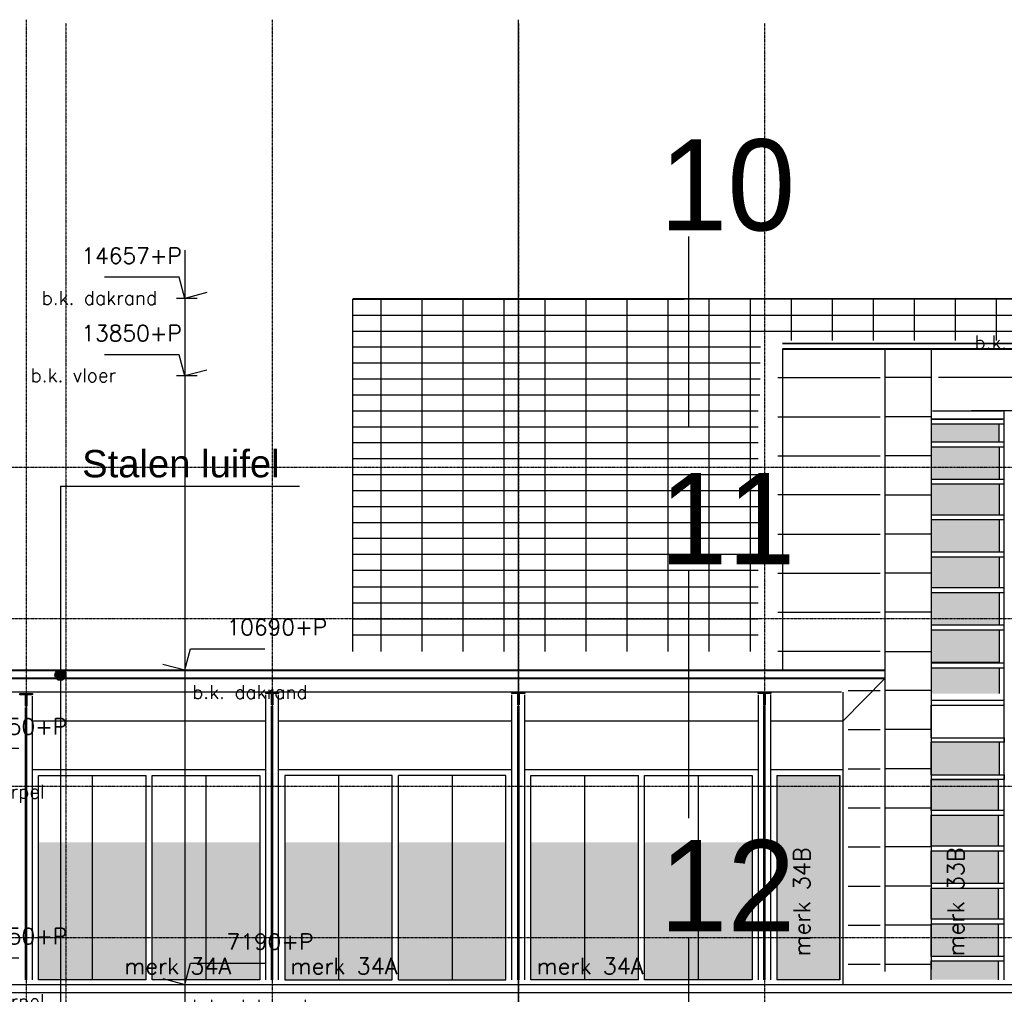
# Model space of a CAD drawing. Extents: x -541908 to 43837, y -41121 to 66863.
# Tile 31 of 41: x -151140 to -140340, y -28321 to -17627. Entities that reach past the tile are written whole.
import ezdxf

# ---------------------------------------------------------------- set-up
doc = ezdxf.new("R2010")
doc.units = 0
doc.header["$LTSCALE"] = 10
doc.header["$MEASUREMENT"] = 0
doc.linetypes.add('DASHDOT', pattern=[1, 0.5, -0.25, 0, -0.25])
doc.layers.get('0').update_dxf_attribs({"linetype": 'CONTINUOUS'})
for name, color, linetype in [('_MATERIAAL_GEVELS', 3, 'CONTINUOUS'), ('A--01A1_ACEER', 1, 'CONTINUOUS'), ('A--L$1A-_RASTER_NR_02', 21, 'CONTINUOUS'), ('A--L$7A-_STRAMIEN', 1, 'DASHDOT'), ('A--L01G1_ACEER', 1, 'CONTINUOUS'), ('A--L01G8_RASTER-NR-2', 21, 'CONTINUOUS'), ('A--L11G1_GRONDWERK', 1, 'CONTINUOUS'), ('A--L21G1_BUITENWAND', 1, 'CONTINUOUS'), ('A--L21G2_BUITENWAND', 2, 'CONTINUOUS'), ('A--L21G3_BUITENWAND', 3, 'CONTINUOUS'), ('A--L21G4_BUITENWAND', 4, 'CONTINUOUS'), ('A--L31A1_BUITENKOZIJN', 1, 'CONTINUOUS'), ('A--M01A1_MAATVOERING', 1, 'CONTINUOUS'), ('A--M01B1_HOOGTE_MAATV', 1, 'CONTINUOUS'), ('A--T$7A8-_STRAMIEN', 8, 'DASHDOT'), ('A--T01A-50_TEKST', 4, 'CONTINUOUS'), ('A--T01B2_HOOGTE_MAATV', 2, 'CONTINUOUS'), ('A--T01B3_HOOGTE_MAATV', 3, 'CONTINUOUS'), ('A--T1$A-_F123-_0_50MM', 4, 'CONTINUOUS'), ('TEKST_KOZIJNMERK', 2, 'CONTINUOUS')]:
    doc.layers.add(name, color=color, linetype=linetype)
doc.styles.add('alfa-0_50', font='TSaCor__.ttf', dxfattribs={"height": 1000})
doc.styles.add('HIEMSTRA', font='romans.shx')
doc.styles.add('HOOGTEXT', font='ROMANS.shx', dxfattribs={"height": 2.5})
doc.styles.add('PRES35', font='ARIALBD0.TTF', dxfattribs={"height": 3.5})

# ---------------------------------------------------------------- blocks, each defined once
blk = doc.blocks.new('HOOGTEP')
at = {"layer": 'A--M01A1_MAATVOERING'}
for p, q in [((0, 0), (0.62, 2.33)), ((0.62, 2.33), (8.79, 2.33)), ((-2.41, 0.65), (0, 0))]:
    blk.add_line(p, q, dxfattribs=at)
at = {"layer": 'A--M01B1_HOOGTE_MAATV'}
blk.add_line((-1.38, 0), (0.91, 0), dxfattribs=at)
at = {"layer": 'A--T01B2_HOOGTE_MAATV', "style": 'HOOGTEXT', "flags": 4}
blk.add_attdef('TEKST', (1.84, -0.67), '', height=1.5, dxfattribs=at)
at = {"layer": 'A--T01B3_HOOGTE_MAATV', "style": 'HOOGTEXT', "flags": 4}
blk.add_attdef('HOOGTE', (1.67, 3.82), '', height=1.75, dxfattribs=at)

msp = doc.modelspace()

# ---------------------------------------------------------------- hatches: boundary and pattern name
at = {"layer": '_MATERIAAL_GEVELS'}
msp.add_hatch(color=1, dxfattribs=at).paths.add_polyline_path([(-150633.4, -24818.2, 1), (-150753.4, -24818.2, 1)])
at = {"layer": 'A--L$1A-_RASTER_NR_02'}
h = msp.add_hatch(color=256, dxfattribs=at)
h.paths.add_polyline_path([(-149754, -26652.8), (-149754, -25919.8), (-150933.5, -25919.8), (-150933.5, -26652.8)])
h.paths.add_polyline_path([(-149687, -26652.8), (-148507.5, -26652.8), (-148507.5, -25919.8), (-149687, -25919.8)])
h.paths.add_polyline_path([(-149687, -28163.1), (-148507.5, -28163.1), (-148507.5, -25919.8), (-149687, -25919.8)])
h.paths.add_polyline_path([(-149754, -25919.8), (-150933.5, -25919.8), (-150933.5, -28163.1), (-149754, -28163.1)])
h = msp.add_hatch(color=256, dxfattribs=at)
h.paths.add_polyline_path([(-147054, -26652.8), (-147054, -25919.8), (-148233.5, -25919.8), (-148233.5, -26652.8)])
h.paths.add_polyline_path([(-146987, -26652.8), (-145807.5, -26652.8), (-145807.5, -25919.8), (-146987, -25919.8)])
h.paths.add_polyline_path([(-146987, -28163.1), (-145807.5, -28163.1), (-145807.5, -25919.8), (-146987, -25919.8)])
h.paths.add_polyline_path([(-147054, -25919.8), (-148233.5, -25919.8), (-148233.5, -28163.1), (-147054, -28163.1)])
h = msp.add_hatch(color=256, dxfattribs=at)
h.paths.add_polyline_path([(-144354, -26652.8), (-144354, -25919.8), (-145533.5, -25919.8), (-145533.5, -26652.8)])
h.paths.add_polyline_path([(-144287, -26652.8), (-143107.5, -26652.8), (-143107.5, -25919.8), (-144287, -25919.8)])
h.paths.add_polyline_path([(-144287, -28163.1), (-143107.5, -28163.1), (-143107.5, -25919.8), (-144287, -25919.8)])
h.paths.add_polyline_path([(-144354, -25919.8), (-145533.5, -25919.8), (-145533.5, -28163.1), (-144354, -28163.1)])
at = {"layer": 'A--L01G8_RASTER-NR-2'}
for points in [[(-140395.4, -22060.6), (-141140.9, -22060.6), (-141140.9, -22262.1), (-140395.4, -22262.1)], [(-141140.9, -25914.1), (-140395, -25914.1), (-140395, -25555.6), (-141140.9, -25555.6)]]:
    msp.add_hatch(color=256, dxfattribs=at).paths.add_polyline_path(points)
h = msp.add_hatch(color=256, dxfattribs=at)
h.paths.add_polyline_path([(-140395.4, -22540.8), (-141137.3, -22540.8), (-141137.3, -22670.6), (-140395.4, -22670.6)])
h.paths.add_polyline_path([(-140395.4, -22312.1), (-141137.3, -22312.1), (-141137.3, -22540.8), (-140395.4, -22540.8)])
h.paths.add_polyline_path([(-140395.4, -22720.6), (-141137.3, -22720.6), (-141137.3, -23062.1), (-140395.4, -23062.1)])
h.paths.add_polyline_path([(-140395.4, -23112.1), (-141137.3, -23112.1), (-141137.3, -23470.6), (-140395.4, -23470.6)])
h.paths.add_polyline_path([(-140395.4, -23520.6), (-141137.3, -23520.6), (-141137.3, -23862.1), (-140395.4, -23862.1)])
h.paths.add_polyline_path([(-140395.4, -23912.1), (-141137.3, -23912.1), (-141137.3, -24050.8), (-140395.4, -24050.8)])
h.paths.add_polyline_path([(-140395.4, -24050.8), (-141137.3, -24050.8), (-141137.3, -24270.6), (-140395.4, -24270.6)])
h.paths.add_polyline_path([(-140395.4, -24320.6), (-141137.3, -24320.6), (-141137.3, -24678.8), (-140395.4, -24678.8)])
h = msp.add_hatch(color=256, dxfattribs=at)
h.paths.add_polyline_path([(-140395, -24738.6), (-141140.9, -24738.6), (-141140.9, -25021.5), (-140395, -25021.5)])
h.paths.add_polyline_path([(-138954, -24738.6), (-140110.5, -24738.6), (-140110.5, -25021.5), (-138954, -25021.5)])
h.paths.add_polyline_path([(-138500.3, -24738.6), (-138887, -24738.6), (-138887, -25021.5), (-138500.3, -25021.5)])
h.paths.add_polyline_path([(-137730.5, -24738.6), (-138500.3, -24738.6), (-138500.3, -25021.5), (-137730.5, -25021.5)])
h.paths.add_polyline_path([(-137730.5, -25556.5), (-138500.3, -25556.5), (-138500.3, -25914.1), (-137730.5, -25914.1)])
h.paths.add_polyline_path([(-138500.3, -25556.5), (-138887, -25556.5), (-138887, -25914.1), (-138500.3, -25914.1)])
h.paths.add_polyline_path([(-138954, -25556.5), (-140110.5, -25556.5), (-140110.5, -25914.1), (-138954, -25914.1)])
h = msp.add_hatch(color=256, dxfattribs=at)
h.paths.add_polyline_path([(-142143.3, -26040.8), (-142143.3, -25919.8), (-142834.9, -25919.8), (-142834.9, -26040.8)])
h.paths.add_polyline_path([(-142143.3, -26040.8), (-142834.9, -26040.8), (-142834.9, -27702.8), (-142143.3, -27702.8)])
h.paths.add_polyline_path([(-142834.9, -27702.8), (-142834.9, -28163.1), (-142143.3, -28163.1), (-142143.3, -27702.8)])
h = msp.add_hatch(color=256, dxfattribs=at)
h.paths.add_polyline_path([(-140395.4, -26023.8), (-141137.3, -26023.8), (-141137.3, -26305.6), (-140395.4, -26305.6)])
h.paths.add_polyline_path([(-140395.4, -25964.1), (-141137.3, -25964.1), (-141137.3, -26023.8), (-140395.4, -26023.8)])
h.paths.add_polyline_path([(-140395.4, -26355.6), (-141137.3, -26355.6), (-141137.3, -26697.1), (-140395.4, -26697.1)])
h.paths.add_polyline_path([(-140395.4, -26747.1), (-141137.3, -26747.1), (-141137.3, -27105.6), (-140395.4, -27105.6)])
h.paths.add_polyline_path([(-140395.4, -27155.6), (-141137.3, -27155.6), (-141137.3, -27497.1), (-140395.4, -27497.1)])
h.paths.add_polyline_path([(-140395.4, -27547.1), (-141137.3, -27547.1), (-141137.3, -27685.8), (-140395.4, -27685.8)])
h.paths.add_polyline_path([(-140395.4, -27685.8), (-141137.3, -27685.8), (-141137.3, -27905.6), (-140395.4, -27905.6)])
h.paths.add_polyline_path([(-140395.4, -27955.6), (-141137.3, -27955.6), (-141137.3, -28161.8), (-140395.4, -28161.8)])

# ---------------------------------------------------------------- linework, layer by layer
at = {"layer": '_MATERIAAL_GEVELS', "color": 1}
for p, q in [((-150693.4, -22743.7, -10.7), (-148073, -22743.7, -10.7)), ((-150693.4, -22743.7, -10.7), (-150693.4, -25170.1, -10.7)), ((-150693.4, -25170.1, -10.7), (-150693.4, -28451.4, -10.7))]:
    msp.add_line(p, q, dxfattribs=at)
msp.add_circle((-150693.4, -24818.2, -10.7), 60, dxfattribs=at)
at = {"layer": 'A--01A1_ACEER'}
for p, q in [((-145670.5, -28850.4, -10.7), (-145670.5, -17626.7, -10.7)), ((-142773.6, -21241.4, -10.7), (-142773.6, -24767.8, -10.7)), ((-141140.9, -25964.1, -10.9), (-140403.9, -25964.1, -10.7))]:
    msp.add_line(p, q, dxfattribs=at)
at = {"layer": 'A--01A1_ACEER', "elevation": -10.7}
for points in [[(-141137.3, -22670.6), (-141137.3, -22312.1), (-140395.4, -22312.1), (-140395.4, -22670.6)], [(-141137.3, -23062.1), (-141137.3, -22720.6)], [(-140395.4, -22720.6), (-140395.4, -23062.1)], [(-141137.3, -23470.6), (-141137.3, -23112.1)], [(-140395.4, -23112.1), (-140395.4, -23470.6)], [(-141137.3, -23862.1), (-141137.3, -23520.6)], [(-140395.4, -23520.6), (-140395.4, -23862.1)], [(-141137.3, -24270.6), (-141137.3, -23912.1)], [(-140395.4, -23912.1), (-140395.4, -24270.6)], [(-140395.4, -24320.6), (-140395.4, -24678.8), (-141137.3, -24678.8), (-141137.3, -24320.6)]]:
    msp.add_lwpolyline(points, dxfattribs=at)
at = {"layer": 'A--L$7A-_STRAMIEN'}
for p, q in [((-150635.5, -17664.1, -10.7), (-150635.5, -36759, -10.7)), ((-148370.5, -17626.7, -10.7), (-148370.5, -36759, -10.7)), ((-145670.5, -17664.1, -10.7), (-145670.5, -36759, -10.7)), ((-142970.5, -17664.1, -10.7), (-142970.5, -36759, -10.7))]:
    msp.add_line(p, q, dxfattribs=at)
at = {"layer": 'A--L01G1_ACEER'}
for p, q in [((-147487.7, -20693.1, -10.7), (-143851.7, -20693.1, -10.7)), ((-147487.7, -24560.1, -10.7), (-147487.7, -20693.1, -10.7)), ((-147176, -24560.1, -10.7), (-147176, -20693.1, -10.7)), ((-146726, -24560.1, -10.7), (-146726, -20693.1, -10.7)), ((-146276, -24560.1, -10.7), (-146276, -20693.1, -10.7)), ((-145826, -24560.1, -10.7), (-145826, -20693.1, -10.7)), ((-145376, -24560.1, -10.7), (-145376, -20693.1, -10.7)), ((-144926, -24560.1, -10.7), (-144926, -20693.1, -10.7)), ((-144476, -21218, -10.7), (-144476, -20693.1, -10.7)), ((-144026, -21218, -10.7), (-144026, -20693.1, -10.7)), ((-143576, -21276.4, -10.7), (-143576, -20693.1, -10.7)), ((-143126, -21276.4, -10.7), (-143126, -20693.1, -10.7)), ((-142676, -21148.8, -10.7), (-142676, -20693.1, -10.7)), ((-142226, -21148.8, -10.7), (-142226, -20693.1, -10.7)), ((-141776, -21148.8, -10.7), (-141776, -20693.1, -10.7)), ((-141326, -21148.8, -10.7), (-141326, -20693.1, -10.7)), ((-140876, -21148.8, -10.7), (-140876, -20693.1, -10.7)), ((-140426, -21148.8, -10.7), (-140426, -20693.1, -10.7)), ((-147487.7, -20868, -10.7), (-143014, -20868, -10.7)), ((-143014, -20868, -10.7), (-133676, -20868, -10.7)), ((-147487.7, -21043, -10.7), (-143037, -21043, -10.7)), ((-143037, -21043, -10.7), (-133676, -21043, -10.7)), ((-144476, -24560.1, -10.7), (-144476, -21164.8, -10.7)), ((-147487.7, -21218, -10.7), (-143014, -21218, -10.7)), ((-144026, -24560.1, -10.7), (-144026, -21168.8, -10.7)), ((-143576, -24560.1, -10.7), (-143576, -21173.8, -10.7)), ((-143126, -24560.1, -10.7), (-143126, -21244.8, -10.7)), ((-147487.7, -21392.9, -10.7), (-143018, -21392.9, -10.9)), ((-147487.7, -21567.9, -10.7), (-143018, -21567.9, -10.9)), ((-147487.7, -21742.9, -10.7), (-143023, -21742.9, -10.7)), ((-147487.7, -21917.8, -10.7), (-143042, -21917.8, -10.7)), ((-140340.5, -24730.1, -10.9), (-140340.5, -21920.6, -11)), ((-147487.7, -22092.8, -10.7), (-143040.5, -22092.8, -10.7)), ((-140395.4, -22262.1, -10.7), (-140395.4, -22060.6, -10.7)), ((-147487.7, -22267.8, -10.7), (-143040.5, -22267.8, -10.7)), ((-147487.7, -22442.7, -10.7), (-143040.5, -22442.7, -10.7)), ((-147487.7, -22617.7, -10.7), (-143040.5, -22617.7, -10.7)), ((-147487.7, -22792.6, -10.7), (-143040.5, -22792.6, -10.7)), ((-147487.7, -22967.6, -10.7), (-143040.5, -22967.6, -10.7)), ((-147487.7, -23142.6, -10.7), (-143040.5, -23142.6, -10.7)), ((-147487.7, -23317.5, -10.7), (-143040.5, -23317.5, -10.7)), ((-147487.7, -23492.5, -10.7), (-143040.5, -23492.5, -10.7)), ((-147487.7, -23667.5, -10.7), (-143040.5, -23667.5, -10.7)), ((-141140.9, -23727.7, -10.9), (-141140.9, -24086.2, -10.9)), ((-147487.7, -23851.3, -10.7), (-143040.5, -23851.3, -10.7)), ((-147487.7, -24026.3, -10.7), (-143040.5, -24026.3, -10.7)), ((-141140.9, -24136.2, -10.9), (-141140.9, -24477.7, -10.9)), ((-147487.7, -24201.3, -10.7), (-143040.5, -24201.3, -10.7)), ((-147487.7, -24376.2, -10.7), (-143040.5, -24376.2, -10.7)), ((-140340.5, -28163.1, -10.7), (-140340.5, -24675.6, -10.9)), ((-140395, -25021.5, -10.7), (-140395, -24737.7, -10.7)), ((-142109.2, -25320.5, -10.7), (-141650.7, -24856.1, -10.7)), ((-151000.5, -28163.1, -10.7), (-151000.5, -25048.3, -10.7)), ((-148440.5, -28163.1, -10.7), (-148440.5, -25035.1, -11.1)), ((-148300.5, -28163.1, -10.7), (-148300.5, -25035.1, -11.1)), ((-145740.5, -28163.1, -10.7), (-145740.5, -25035.1, -11.1)), ((-145600.5, -28163.1, -10.7), (-145600.5, -25035.1, -11.1)), ((-142900.5, -28163.1, -10.7), (-142900.5, -25030.6, -11.1)), ((-142109.2, -28213.1, -10.7), (-142109.2, -25006.1, -11.4)), ((-148377, -28163.1, -10.7), (-148377, -25160.1, -11.1)), ((-148362, -28163.1, -10.7), (-148362, -25160.1, -11.1)), ((-145677, -28163.1, -10.7), (-145677, -25160.1, -11.1)), ((-145662, -28163.1, -10.7), (-145662, -25160.1, -11.1)), ((-142977, -28163.1, -10.7), (-142977, -25152.6, -11.1)), ((-142962, -28163.1, -10.7), (-142962, -25152.1, -11.1)), ((-141140.9, -25505.6, -10.9), (-141140.9, -25147.1, -10.9)), ((-151077, -28163.1, -10.7), (-151077, -25173.3, -10.7)), ((-151062, -28163.1, -10.7), (-151062, -25173.3, -10.7)), ((-151077, -25373, -10.7), (-151062, -25373, -10.7)), ((-148377, -25373, -10.7), (-148362, -25373, -10.7)), ((-141140.9, -25914.1, -10.9), (-141140.9, -25555.6, -10.9)), ((-140395, -25914.1, -10.7), (-140395, -25555.6, -10.7)), ((-149754, -28163.1, -10.7), (-149754, -25919.8, -10.7)), ((-149754, -28163.1, -10.7), (-149754, -25919.8, -10.7)), ((-149754, -28163.1, -10.7), (-149754, -25919.8, -10.7)), ((-149687, -28163.1, -10.7), (-149687, -25919.8, -10.7)), ((-149687, -28163.1, -10.7), (-149687, -25919.8, -10.7)), ((-149687, -28163.1, -10.7), (-149687, -25919.8, -10.7)), ((-147054, -28163.1, -10.7), (-147054, -25919.8, -10.7)), ((-147054, -28163.1, -10.7), (-147054, -25919.8, -10.7)), ((-147054, -28163.1, -10.7), (-147054, -25919.8, -10.7)), ((-147054, -28163.1, -10.7), (-147054, -25919.8, -10.7)), ((-146987, -28163.1, -10.7), (-146987, -25919.8, -10.7)), ((-146987, -28163.1, -10.7), (-146987, -25919.8, -10.7)), ((-146987, -28163.1, -10.7), (-146987, -25919.8, -10.7)), ((-146987, -28163.1, -10.7), (-146987, -25919.8, -10.7)), ((-144354, -28163.1, -10.7), (-144354, -25919.8, -10.7)), ((-144354, -28163.1, -10.7), (-144354, -25919.8, -10.7)), ((-144354, -28163.1, -10.7), (-144354, -25919.8, -10.7)), ((-144354, -28163.1, -10.7), (-144354, -25919.8, -10.7)), ((-144354, -28163.1, -10.7), (-144354, -25919.8, -10.7)), ((-144287, -28163.1, -10.7), (-144287, -25919.8, -10.7)), ((-144287, -28163.1, -10.7), (-144287, -25919.8, -10.7)), ((-144287, -28163.1, -10.7), (-144287, -25919.8, -10.7)), ((-144287, -28163.1, -10.7), (-144287, -25919.8, -10.7)), ((-144287, -28163.1, -10.7), (-144287, -25919.8, -10.7)), ((-142834, -25919.8, -10.7), (-142834, -28163.1, -10.7)), ((-142143.3, -28163.1, -11.8), (-142143.3, -25919.8, -11.8)), ((-141140.9, -26305.6, -10.9), (-141140.9, -25964.1, -10.9)), ((-140403.9, -26305.6, -10.7), (-140403.9, -25964.1, -10.7)), ((-141140.9, -26697.1, -10.9), (-141140.9, -26355.6, -10.9)), ((-140403.9, -26697.1, -10.7), (-140403.9, -26355.6, -10.7)), ((-141140.9, -27105.6, -10.9), (-141140.9, -26747.1, -10.9)), ((-140403.9, -27105.6, -10.7), (-140403.9, -26747.1, -10.7)), ((-141140.9, -27497.1, -10.9), (-141140.9, -27155.6, -10.9)), ((-140403.9, -27497.1, -10.7), (-140403.9, -27155.6, -10.7)), ((-141140.9, -27905.6, -10.9), (-141140.9, -27547.1, -10.9)), ((-140403.9, -27905.6, -10.7), (-140403.9, -27547.1, -10.7)), ((-141140.9, -28163.1, -10.9), (-141140.9, -27955.6, -10.9)), ((-140403.9, -28163.1, -10.7), (-140403.9, -27955.6, -10.7))]:
    msp.add_line(p, q, dxfattribs=at)
at = {"layer": 'A--L01G1_ACEER', "ltscale": 0.1, "elevation": -10.7}
for points in [[(-151000.5, -25019.3), (-151000.5, -25032.3, -0.4142136), (-151002.5, -25034.3), (-151058.5, -25034.3, 0.4142136), (-151062, -25037.8), (-151062, -25157.3, -0.4142136), (-151064, -25159.3), (-151075, -25159.3, -0.4142136), (-151077, -25157.3), (-151077, -25037.8, 0.4142136), (-151080.5, -25034.3), (-151138.5, -25034.3, -0.4142136), (-151140.5, -25032.3), (-151140.5, -25019.3)], [(-148300.5, -25006.1), (-148300.5, -25019.1, -0.4142136), (-148302.5, -25021.1), (-148358.5, -25021.1, 0.4142136), (-148362, -25024.6), (-148362, -25144.1, -0.4142136), (-148364, -25146.1), (-148375, -25146.1, -0.4142136), (-148377, -25144.1), (-148377, -25024.6, 0.4142136), (-148380.5, -25021.1), (-148438.5, -25021.1, -0.4142136), (-148440.5, -25019.1), (-148440.5, -25006.1)], [(-145600.5, -25006.1), (-145600.5, -25019.1, -0.4142136), (-145602.5, -25021.1), (-145658.5, -25021.1, 0.4142136), (-145662, -25024.6), (-145662, -25144.1, -0.4142136), (-145664, -25146.1), (-145675, -25146.1, -0.4142136), (-145677, -25144.1), (-145677, -25024.6, 0.4142136), (-145680.5, -25021.1), (-145738.5, -25021.1, -0.4142136), (-145740.5, -25019.1), (-145740.5, -25006.1)], [(-142900.5, -25006.1), (-142900.5, -25019.1, -0.4142136), (-142902.5, -25021.1), (-142958.5, -25021.1, 0.4142136), (-142962, -25024.6), (-142962, -25144.1, -0.4142136), (-142964, -25146.1), (-142975, -25146.1, -0.4142136), (-142977, -25144.1), (-142977, -25024.6, 0.4142136), (-142980.5, -25021.1), (-143038.5, -25021.1, -0.4142136), (-143040.5, -25019.1), (-143040.5, -25006.1)]]:
    msp.add_lwpolyline(points, format="xyb", close=True, dxfattribs=at)
at = {"layer": 'A--L01G1_ACEER', "elevation": -10.7}
for points in [[(-149754, -28163.1), (-150933.5, -28163.1), (-150933.5, -25919.8), (-149754, -25919.8)], [(-149687, -25919.8), (-148507.5, -25919.8), (-148507.5, -28163.1), (-149687, -28163.1)], [(-147054, -25919.8), (-148233.5, -25919.8), (-148233.5, -28163.1), (-147054, -28163.1)], [(-146987, -28163.1), (-145807.5, -28163.1), (-145807.5, -25919.8), (-146987, -25919.8)], [(-144354, -28163.1), (-145533.5, -28163.1), (-145533.5, -25919.8), (-144354, -25919.8)], [(-144287, -25919.8), (-143107.5, -25919.8), (-143107.5, -28163.1), (-144287, -28163.1)], [(-142834, -25919.8), (-142143.3, -25919.8), (-142143.3, -28163.1), (-142834, -28163.1)]]:
    msp.add_lwpolyline(points, dxfattribs=at)
at = {"layer": 'A--L01G8_RASTER-NR-2', "elevation": -10.7}
msp.add_lwpolyline([(-141140.9, -25914.1), (-140395, -25914.1), (-140395, -25555.6), (-141140.9, -25555.6)], close=True, dxfattribs=at)
at = {"layer": 'A--L11G1_GRONDWERK'}
msp.add_line((-149329.9, -20157.3, -10.7), (-149329.9, -37723.6, -10.7), dxfattribs=at)
at = {"layer": 'A--L21G1_BUITENWAND'}
for p, q in [((-142999, -20693.1, -10.7), (-147487.7, -20693.1, -10.7)), ((-133676, -20693.1, -10.7), (-142999, -20693.1, -10.7)), ((-142823.6, -21554.1, -10.9), (-141700.7, -21554.1, -11)), ((-141140.9, -21554.1, -10.9), (-141650.7, -21554.1, -11)), ((-133811.4, -21554.1, -10.9), (-141061.6, -21554.1, -11)), ((-142823.6, -21983.3, -10.9), (-141700.7, -21983.3, -11)), ((-141140.9, -21983.3, -11), (-141650.7, -21983.3, -11)), ((-142823.6, -22412.4, -10.9), (-141700.7, -22412.4, -11)), ((-141140.9, -22412.4, -10.9), (-141650.7, -22412.4, -11)), ((-141700.7, -22841.6, -10.7), (-142823.6, -22841.6, -10.7)), ((-141650.7, -22841.6, -10.7), (-141140.9, -22841.6, -10.7)), ((-142823.6, -23270.8, -10.9), (-141700.7, -23270.8, -11)), ((-141140.9, -23270.8, -10.9), (-141650.7, -23270.8, -11)), ((-142823.6, -23700, -10.9), (-141700.7, -23700, -11)), ((-141140.9, -23700, -11), (-141650.7, -23700, -11)), ((-142823.6, -24129.1, -10.9), (-141700.7, -24129.1, -11)), ((-141140.9, -24129.1, -10.9), (-141650.7, -24129.1, -11)), ((-141700.7, -24558.3, -10.7), (-142823.6, -24558.3, -10.7)), ((-141650.7, -24558.3, -10.7), (-141140.9, -24558.3, -10.7)), ((-143041.2, -25033.8, -11.1), (-143041.2, -28161.7, -10.7)), ((-142053.3, -24987.5, -10.9), (-141700.7, -24987.5, -11)), ((-141140.9, -24987.5, -10.9), (-141650.7, -24987.5, -11)), ((-142053.3, -25416.7, -11), (-141700.7, -25416.7, -11)), ((-141140.9, -25416.7, -11), (-141650.7, -25416.7, -11)), ((-142053.3, -25845.8, -11.9), (-141700.7, -25845.8, -11)), ((-141140.9, -25845.8, -10.9), (-141650.7, -25845.8, -11)), ((-142053.3, -26275, -11.9), (-141700.7, -26275, -11)), ((-141650.7, -26275, -10.7), (-141140.9, -26275, -10.7)), ((-142053.3, -26704.2, -11.9), (-141700.7, -26704.2, -11)), ((-141140.9, -26704.2, -10.9), (-141650.7, -26704.2, -11)), ((-142053.3, -27133.4, -11.9), (-141700.7, -27133.4, -11)), ((-141140.9, -27133.4, -11), (-141650.7, -27133.4, -11)), ((-142053.3, -27562.5, -11.9), (-141700.7, -27562.5, -11)), ((-141140.9, -27562.5, -10.9), (-141650.7, -27562.5, -11)), ((-142053.3, -27991.7, -11.9), (-141700.7, -27991.7, -11)), ((-141650.7, -27991.7, -10.7), (-141140.9, -27991.7, -10.7))]:
    msp.add_line(p, q, dxfattribs=at)
at = {"layer": 'A--L21G2_BUITENWAND'}
for p, q in [((-142773.6, -21180.5, -10.8), (-136560, -21180.5, -10.7)), ((-141650.7, -21241.4, -10.9), (-141650.7, -28070.8, -10.6)), ((-141140.9, -21241.4, -11), (-141140.9, -28049.8, -10.7)), ((-141129.9, -21920.6, -10.9), (-140360.4, -21920.6, -10.6)), ((-137640.5, -21920.6, -10.6), (-140699.6, -21920.6, -10.6)), ((-141129.9, -22010.6, -10.9), (-140360.4, -22010.6, -10.6)), ((-142126, -25006.1, -11.4), (-161218, -25006.1, -10.4)), ((-151000.5, -25320.5, -10.7), (-148440.5, -25320.5, -10.7)), ((-148300.5, -25320.5, -10.7), (-145740.5, -25320.5, -10.7)), ((-145600.5, -25320.5, -10.7), (-143040.5, -25320.5, -10.7)), ((-142900.5, -25320.5, -10.7), (-142109.2, -25320.5, -10.7)), ((-142900.5, -25320.5, -10.7), (-142109.2, -25320.5, -10.7)), ((-151000.5, -25852.8, -10.7), (-148440.5, -25852.8, -10.7)), ((-148300.5, -25852.8, -10.7), (-145740.5, -25852.8, -10.7)), ((-145600.5, -25852.8, -10.7), (-143040.5, -25852.8, -10.7)), ((-145600.5, -25852.8, -10.7), (-143040.5, -25852.8, -10.7)), ((-142900.5, -25852.8, -10.7), (-142109.2, -25852.8, -10.7))]:
    msp.add_line(p, q, dxfattribs=at)
for points, elevation in [([(-142773.6, -21174.5), (-133778.2, -21174.5)], -10.7), ([(-142773.6, -21176.5), (-133778.2, -21176.5)], -10.7), ([(-142773.6, -21178.5), (-133778.2, -21178.5)], -10.7), ([(-142773.6, -21180.5), (-133778.2, -21180.5)], -10.7), ([(-142773.6, -21234.8), (-136547.5, -21234.8)], -9.7), ([(-142773.6, -21235.4), (-133778.2, -21235.4)], -10.7), ([(-142773.6, -21235.4), (-134786.3, -21235.4)], -10.7), ([(-142773.6, -21237.4), (-133778.2, -21237.4)], -10.7), ([(-142773.6, -21239.4), (-133778.2, -21239.4)], -10.7), ([(-142773.6, -21241.4), (-133778.2, -21241.4)], -10.7), ([(-141140.9, -22060.6), (-140340.5, -22060.6), (-140340.5, -22010.6), (-141140.9, -22010.6)], -10.6), ([(-141140.9, -22312.1), (-140340.5, -22312.1), (-140340.5, -22262.1), (-141140.9, -22262.1)], -10.7), ([(-141140.9, -22720.6), (-140340.5, -22720.6), (-140340.5, -22670.6), (-141140.9, -22670.6)], -10.7), ([(-141140.9, -23112.1), (-140340.5, -23112.1), (-140340.5, -23062.1), (-141140.9, -23062.1)], -10.7), ([(-141140.9, -23520.6), (-140340.5, -23520.6), (-140340.5, -23470.6), (-141140.9, -23470.6)], -10.7), ([(-141140.9, -23912.1), (-140340.5, -23912.1), (-140340.5, -23862.1), (-141140.9, -23862.1)], -10.7), ([(-141140.9, -24320.6), (-140340.5, -24320.6), (-140340.5, -24270.6), (-141140.9, -24270.6)], -10.7), ([(-141140.9, -24738.6), (-140340.5, -24738.6), (-140340.5, -24688.6), (-141140.9, -24688.6)], -10.7), ([(-161166, -24761.8), (-141650.7, -24761.8)], -10.7), ([(-161166, -24763.8), (-141650.7, -24763.8)], -10.7), ([(-161166, -24765.8), (-141650.7, -24765.8)], -10.7), ([(-161166, -24767.8), (-141650.7, -24767.8)], -10.7), ([(-161166, -24850.1), (-142126, -24850.1)], -10.7), ([(-161166, -24850.1), (-141650.7, -24850.1)], -10.7), ([(-161166, -24852.1), (-141650.7, -24852.1)], -10.7), ([(-161166, -24854.1), (-141650.7, -24854.1)], -10.7), ([(-161166, -24856.1), (-141650.7, -24856.1)], -10.7), ([(-141140.9, -25147.1), (-140340.5, -25147.1), (-140340.5, -25097.1), (-141140.9, -25097.1)], -10.7), ([(-141140.9, -25505.6), (-140340.5, -25505.6), (-140340.5, -25555.6), (-141140.9, -25555.6)], -10.7), ([(-141140.9, -25914.1), (-140340.5, -25914.1), (-140340.5, -25964.1), (-141140.9, -25964.1)], -10.7), ([(-141140.9, -26355.6), (-140340.5, -26355.6), (-140340.5, -26305.6), (-141140.9, -26305.6)], -10.7), ([(-141140.9, -26747.1), (-140340.5, -26747.1), (-140340.5, -26697.1), (-141140.9, -26697.1)], -10.7), ([(-141140.9, -27155.6), (-140340.5, -27155.6), (-140340.5, -27105.6), (-141140.9, -27105.6)], -10.7), ([(-141140.9, -27547.1), (-140340.5, -27547.1), (-140340.5, -27497.1), (-141140.9, -27497.1)], -10.7), ([(-141140.9, -27955.6), (-140340.5, -27955.6), (-140340.5, -27905.6), (-141140.9, -27905.6)], -10.7), ([(-161447.3, -28213.1), (-117190.8, -28213.1)], -10.7)]:
    msp.add_lwpolyline(points, dxfattribs=dict(at, elevation=elevation))
at = {"layer": 'A--L21G3_BUITENWAND', "elevation": -10.7}
msp.add_lwpolyline([(-161447.3, -28301.4), (-117190.8, -28301.4)], dxfattribs=at)
at = {"layer": 'A--L21G4_BUITENWAND'}
for p, q in [((-143800.3, -22092.8, -10.7), (-143800.3, -20005.6, -10.7)), ((-143800.3, -26388, -10.7), (-143800.3, -23667.5, -10.7)), ((-143800.3, -37081.4, -10.7), (-143800.3, -27694.9, -10.7))]:
    msp.add_line(p, q, dxfattribs=at)
at = {"layer": 'A--L31A1_BUITENKOZIJN'}
for p, q in [((-150343.7, -25919.8, -10.7), (-150343.7, -28163.1, -10.7)), ((-149097.2, -25919.8, -10.7), (-149097.2, -28163.1, -10.7)), ((-147643.7, -25919.8, -10.7), (-147643.7, -28163.1, -10.7)), ((-146397.2, -25919.8, -10.7), (-146397.2, -28163.1, -10.7)), ((-144943.7, -25919.8, -10.7), (-144943.7, -28163.1, -10.7)), ((-143697.2, -25919.8, -10.7), (-143697.2, -28163.1, -10.7))]:
    msp.add_line(p, q, dxfattribs=at)
at = {"layer": 'A--T$7A8-_STRAMIEN', "color": 8}
for p, q in [((-151070.5, -17626.7, -10.7), (-151070.5, -37003.2, -10.7)), ((-105110, -22540.8, -10.7), (-207021.8, -22540.8, -10.7)), ((-105110, -24202.8, -10.7), (-207021.8, -24202.8, -10.7)), ((-105110, -26040.8, -10.7), (-207021.8, -26040.8, -10.7)), ((-105110, -27702.8, -10.7), (-207021.8, -27702.8, -10.7))]:
    msp.add_line(p, q, dxfattribs=at)
at = {"layer": 'A--T01A-50_TEKST', "color": 2}
msp.add_line((-147487.7, -20686.8, -10.7), (-112531.4, -20686.8, -10.7), dxfattribs=at)

# ---------------------------------------------------------------- block references
ref = msp.add_blockref('HOOGTEP', (-149329.9, -20686.8, -10.7), dxfattribs=dict(xscale=-100, yscale=100, zscale=100))
ref.add_attrib('TEKST', 'b.k. dakrand', (-150899.6, -20753.9, -10.7), dxfattribs={"layer": 'A--T01B2_HOOGTE_MAATV', "height": 150, "style": 'HOOGTEXT', "flags": 4})
ref.add_attrib('HOOGTE', '14657+P', (-150463.8, -20304.8, -10.7), dxfattribs={"layer": 'A--T01B3_HOOGTE_MAATV', "height": 175, "style": 'HOOGTEXT', "flags": 4})
ref = msp.add_blockref('HOOGTEP', (-139099.3, -21174.5, -10.7), dxfattribs=dict(xscale=-100, yscale=100, zscale=100))
ref.add_attrib('TEKST', 'b.k. dakrand', (-140669, -21241.6, -10.7), dxfattribs={"layer": 'A--T01B2_HOOGTE_MAATV', "height": 150, "style": 'HOOGTEXT', "flags": 4})
ref.add_attrib('HOOGTE', '14262+P', (-140233.2, -20792.6, -10.7), dxfattribs={"layer": 'A--T01B3_HOOGTE_MAATV', "height": 175, "style": 'HOOGTEXT', "flags": 4})
ref = msp.add_blockref('HOOGTEP', (-149329.9, -21536.4, -10.7), dxfattribs=dict(xscale=-100, yscale=100, zscale=100))
ref.add_attrib('TEKST', 'b.k. vloer', (-151021, -21603.5, -10.7), dxfattribs={"layer": 'A--T01B2_HOOGTE_MAATV', "height": 150, "style": 'HOOGTEXT', "flags": 4})
ref.add_attrib('HOOGTE', '13850+P', (-150463.8, -21154.4, -10.7), dxfattribs={"layer": 'A--T01B3_HOOGTE_MAATV', "height": 175, "style": 'HOOGTEXT', "flags": 4})
ref = msp.add_blockref('HOOGTEP', (-149329.9, -24761.8, -10.7), dxfattribs=dict(xscale=100, yscale=100, zscale=100))
ref.add_attrib('TEKST', 'b.k. dakrand', (-149248.4, -25079.8, -10.7), dxfattribs={"layer": 'A--T01B2_HOOGTE_MAATV', "height": 150, "style": 'HOOGTEXT', "flags": 4})
ref.add_attrib('HOOGTE', '10690+P', (-148871, -24379.8, -10.7), dxfattribs={"layer": 'A--T01B3_HOOGTE_MAATV', "height": 175, "style": 'HOOGTEXT', "flags": 4})
ref = msp.add_blockref('HOOGTEP', (-152029.9, -25852.8, -10.7), dxfattribs=dict(xscale=100, yscale=100, zscale=100))
ref.add_attrib('TEKST', 'b.k. dorpel', (-151948.4, -26170.9, -10.7), dxfattribs={"layer": 'A--T01B2_HOOGTE_MAATV', "height": 150, "style": 'HOOGTEXT', "flags": 4})
ref.add_attrib('HOOGTE', '9550+P', (-151571, -25470.9, -10.7), dxfattribs={"layer": 'A--T01B3_HOOGTE_MAATV', "height": 175, "style": 'HOOGTEXT', "flags": 4})
ref = msp.add_blockref('HOOGTEP', (-152029.9, -28152.8, -10.7), dxfattribs=dict(xscale=100, yscale=100, zscale=100))
ref.add_attrib('TEKST', 'o.k. dorpel', (-151948.4, -28470.9, -10.7), dxfattribs={"layer": 'A--T01B2_HOOGTE_MAATV', "height": 150, "style": 'HOOGTEXT', "flags": 4})
ref.add_attrib('HOOGTE', '7250+P', (-151571, -27770.9, -10.7), dxfattribs={"layer": 'A--T01B3_HOOGTE_MAATV', "height": 175, "style": 'HOOGTEXT', "flags": 4})
ref = msp.add_blockref('HOOGTEP', (-149329.9, -28213.1, -10.7), dxfattribs=dict(xscale=100, yscale=100, zscale=100))
ref.add_attrib('TEKST', 'b.k. dakrand', (-149248.4, -28531.1, -10.7), dxfattribs={"layer": 'A--T01B2_HOOGTE_MAATV', "height": 150, "style": 'HOOGTEXT', "flags": 4})
ref.add_attrib('HOOGTE', '7190+P', (-148871, -27831.1, -10.7), dxfattribs={"layer": 'A--T01B3_HOOGTE_MAATV', "height": 175, "style": 'HOOGTEXT', "flags": 4})

# ---------------------------------------------------------------- texts
at = {"layer": '_MATERIAAL_GEVELS', "style": 'PRES35'}
msp.add_text('Stalen luifel', height=300, dxfattribs=at).set_placement((-150455.4, -22648.5, -10.7))
at = {"layer": 'A--T1$A-_F123-_0_50MM', "char_height": 1000, "width": 663.675, "attachment_point": 1, "style": 'alfa-0_50'}
for s, insert in [('10', (-144121.4, -18939.5, -10.7)), ('11', (-144121.4, -22601.4, -10.7)), ('12', (-144121.4, -26628.9, -10.7))]:
    msp.add_mtext(s, dxfattribs=dict(at, insert=insert))
at = {"layer": 'TEKST_KOZIJNMERK', "style": 'HIEMSTRA'}
for s, p in [('merk 34B', (-142471.1, -27904.5, -10.9)), ('merk 33B', (-140782.1, -27904.5, -10.9))]:
    msp.add_text(s, height=180, rotation=90, dxfattribs=at).set_placement(p)
for p in [(-149993.4, -28101.8, -10.7), (-148169.8, -28101.8, -10.7), (-145469.8, -28101.8, -10.7)]:
    msp.add_text('merk 34A', height=180, dxfattribs=at).set_placement(p)

doc.saveas('drawing.dxf')
